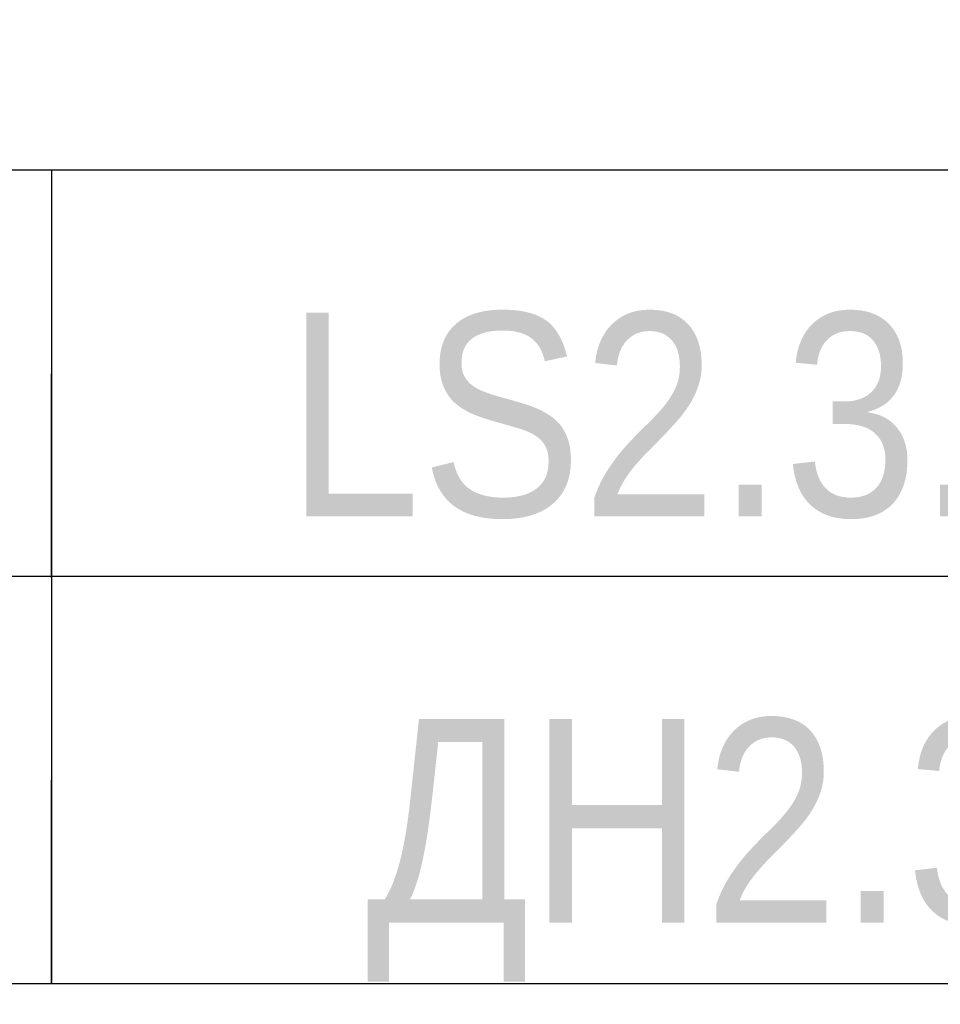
# Model space of a CAD drawing. Header units: millimetres. Extents: x -290 to 116110, y -2975 to 80225.
# Tile 125 of 256: x 46500 to 47631, y 52876 to 54085. Entities that reach past the tile are written whole.
import ezdxf
from ezdxf import colors
from ezdxf.entities.mleader import LeaderData, LeaderLine
from ezdxf.enums import TextEntityAlignment as Align
from ezdxf.math import Vec2, Vec3

# ---------------------------------------------------------------- set-up
doc = ezdxf.new("R2018")
doc.units = ezdxf.units.MM
doc.set_wipeout_variables(frame=1)
doc.layers.add('КИП_выноска', color=6, linetype='Continuous', lineweight=25)
doc.styles.add('Arial', font='arial.ttf', dxfattribs={"width": 0.85, "height": 350})
doc.styles.add('GOST 2.304', font='simplex.shx', dxfattribs={"width": 0.65, "oblique": 15})
doc.styles.get("Standard").update_dxf_attribs({"font": 'arial.ttf'})

# ---------------------------------------------------------------- blocks, each defined once
blk = doc.blocks.new('_None')
blk = doc.blocks.new('*U339')
at = {"color": 0, "linetype": 'Continuous', "lineweight": 30, "ltscale": 75, "width": 0.85, "flags": 104}
blk.add_attdef('ПРИМЕЧАНИЕ_1', text='', height=2.5, dxfattribs=at).set_placement((8, 3.611), align=Align.BOTTOM_CENTER)
at = {"color": 0, "lineweight": 30, "style": 'GOST 2.304', "width": 0.85}
for tag, p in [('ИМЯ_КАБЕЛЯ_2', (8, -7.5)), ('ИМЯ_КАБЕЛЯ_3', (8, -12.5)), ('ИМЯ_КАБЕЛЯ_4', (8, -17.5)), ('ИМЯ_КАБЕЛЯ_5', (8, -22.5)), ('ИМЯ_КАБЕЛЯ_6', (8, -27.5)), ('ИМЯ_КАБЕЛЯ_7', (8, -32.5)), ('ИМЯ_КАБЕЛЯ_8', (8, -37.5)), ('ИМЯ_КАБЕЛЯ_9', (8, -42.5))]:
    blk.add_attdef(tag, text='', height=2.5, dxfattribs=at).set_placement(p, align=Align.BOTTOM_CENTER)
at = {"color": 0, "lineweight": 30, "width": 0.85, "flags": 104}
blk.add_attdef('ПРИМЕЧАНИЕ_2', text='', height=2.5, dxfattribs=at).set_placement((8, -7.53), align=Align.BOTTOM_CENTER)
at = {"linetype": 'Continuous'}
blk.add_wipeout([(0, 2.5), (16, 2.5), (16, -2.5), (0, -2.5)], dxfattribs=at)
at = {"color": 0}
blk.add_line((0, -2.5), (0, 0), dxfattribs=at)
at = {"color": 0, "linetype": 'Continuous'}
blk.add_lwpolyline([(0, -2.5), (16, -2.5), (16, 2.5), (0, 2.5)], close=True, dxfattribs=at)
at = {"color": 0, "lineweight": 30, "style": 'GOST 2.304', "width": 0.85}
blk.add_attdef('ИМЯ_КАБЕЛЯ_1', text='', height=2.5, dxfattribs=at).set_placement((8, -2.5), align=Align.BOTTOM_CENTER)

msp = doc.modelspace()

# ---------------------------------------------------------------- leaders
at = {"layer": 'КИП_выноска'}
ml = msp.add_multileader_mtext('Standard', dxfattribs=at)
ml.set_content('LS2.3.1...LS2.3.3\\PДН2.3', color=256, style='Arial')
ml.set_leader_properties(color=256, linetype='ByLayer', lineweight=-1)
ml.set_arrow_properties(name='NONE')
ml.build(insert=Vec2(0, 0))
ml.multileader.update_dxf_attribs({"has_dogleg": 0, "text_left_attachment_type": 6, "text_right_attachment_type": 6, "dogleg_length": 0.5, "arrow_head_size": 300})
ctx = ml.context
ctx.base_point, ctx.char_height, ctx.arrow_head_size, ctx.landing_gap_size, ctx.plane_origin = Vec3(44953.7, 54513.5), 250, 300, 100, Vec3(50825.8, 51952.8)
ctx.left_attachment, ctx.right_attachment = 6, 6
notes = []
notes.append((ctx, [(0, (1, 1, 0), (44953.2, 54513.5), (1, 0), 0.5, [(0, [(43838.6, 51961.2)], 0, [])])]))
ctx.mtext.insert, ctx.mtext.width, ctx.mtext.flow_direction = Vec3(45053.7, 54821.8), 2365.858, 5
ctx.mtext.has_bg_fill, ctx.mtext.bg_color, ctx.mtext.bg_scale_factor, ctx.mtext.bg_transparency, ctx.mtext.use_window_bg_color = 1, -1027028792, 1.5, 0, 1
for ctx, leaders in notes:
    for number, flags, end, landing, length, lines in leaders:
        leader = LeaderData()
        leader.index, (leader.has_last_leader_line, leader.has_dogleg_vector, leader.attachment_direction) = number, flags
        leader.last_leader_point, leader.dogleg_vector, leader.dogleg_length = Vec3(end), Vec3(landing), length
        for number, points, colour, breaks in lines:
            line = LeaderLine()
            line.index, line.vertices, line.color, line.breaks = number, Vec3.list(points), colors.encode_raw_color(colour), breaks
            leader.lines.append(line)
        ctx.leaders.append(leader)

# ---------------------------------------------------------------- next in the draw order: block references
at = {"layer": 'КИП_выноска', "xscale": 100, "yscale": 100, "zscale": 100}
msp.add_blockref('*U339', (44941.7, 53650.1), dxfattribs=at)

# ---------------------------------------------------------------- next in the draw order: block references
msp.add_blockref('*U339', (44941.7, 53151.1), dxfattribs=at)

# ---------------------------------------------------------------- next in the draw order: block references
at = {"layer": 'КИП_выноска'}
ref = msp.add_blockref('*U339', (46539.3, 53650.1), dxfattribs=dict(at, xscale=100, yscale=100, zscale=100))
lines = msp.add_mtext('\\W0.8500;', dxfattribs={"layer": '0', "color": 0, "linetype": 'Continuous', "lineweight": 30, "ltscale": 75, "insert": (47339.3, 54011.2), "char_height": 2.5, "attachment_point": 1})
ref.add_attrib('ПРИМЕЧАНИЕ_1', '', (47339.3, 54011.2), dxfattribs={"flags": 104}).embed_mtext(lines)
ref.add_attrib('ИМЯ_КАБЕЛЯ_1', 'LS2.3.3', dxfattribs={"layer": '0', "color": 0, "lineweight": 30, "height": 250, "style": 'Arial', "width": 0.85}).set_placement((47339.3, 53400.1), align=Align.BOTTOM_CENTER)
lines = msp.add_mtext('\\W0.8500;', dxfattribs={"layer": '0', "color": 0, "lineweight": 30, "insert": (47339.3, 52897.1), "char_height": 2.5, "attachment_point": 1})
ref.add_attrib('ПРИМЕЧАНИЕ_2', '', (47339.3, 52897.1), dxfattribs={"flags": 104}).embed_mtext(lines)

# ---------------------------------------------------------------- next in the draw order: block references
ref = msp.add_blockref('*U339', (46539.3, 53151.1), dxfattribs=dict(at, xscale=100, yscale=100, zscale=100))
lines = msp.add_mtext('\\W0.8500;', dxfattribs={"layer": '0', "color": 0, "linetype": 'Continuous', "lineweight": 30, "ltscale": 75, "insert": (47339.3, 53512.2), "char_height": 2.5, "attachment_point": 1})
ref.add_attrib('ПРИМЕЧАНИЕ_1', '', (47339.3, 53512.2), dxfattribs={"flags": 104}).embed_mtext(lines)
ref.add_attrib('ИМЯ_КАБЕЛЯ_1', 'ДН2.3', dxfattribs={"layer": '0', "color": 0, "lineweight": 30, "height": 250, "style": 'Arial', "width": 0.85}).set_placement((47339.3, 52901.1), align=Align.BOTTOM_CENTER)

doc.saveas('drawing.dxf')
